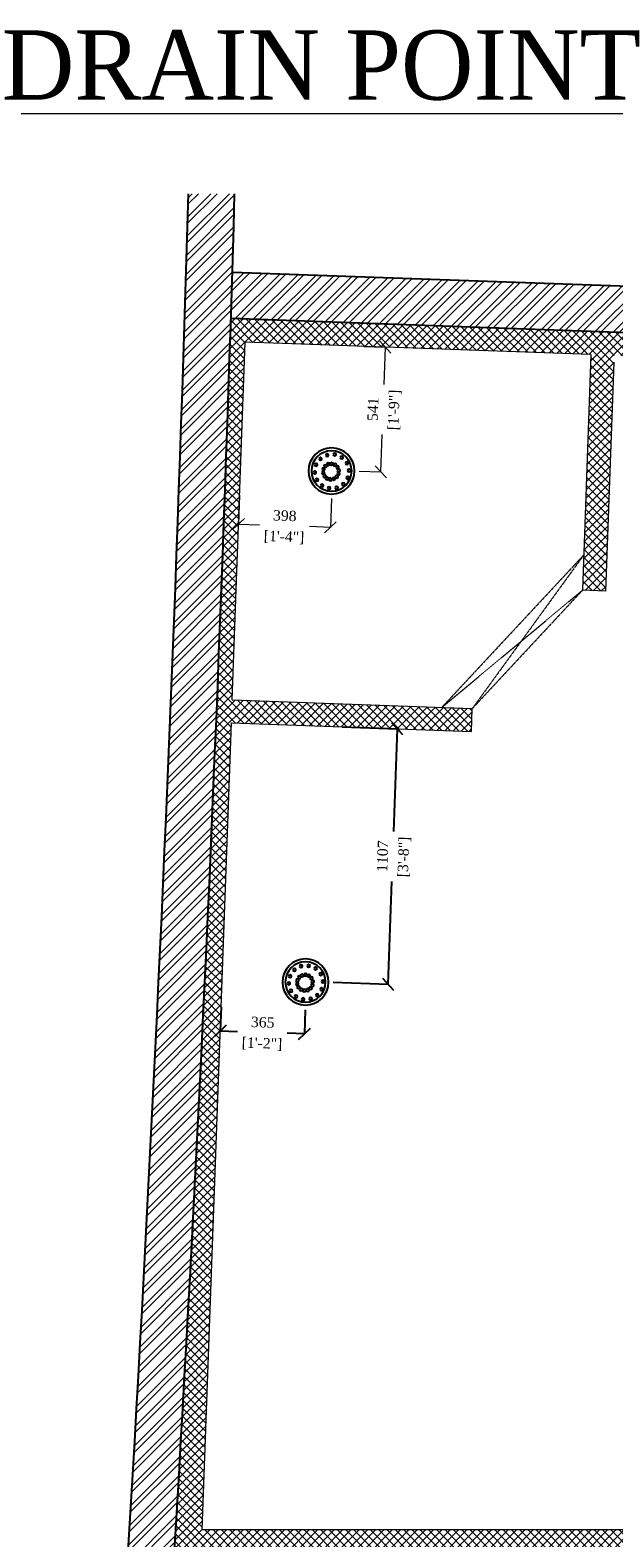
# Model space of a CAD drawing. Header units: millimetres. Extents: x 256680 to 410391, y -77299 to -22623.
# Tile 195 of 241: x 382649 to 385179, y -61474 to -54943. Entities that reach past the tile are written whole.
import ezdxf

# ---------------------------------------------------------------- set-up
doc = ezdxf.new("R2010")
doc.units = ezdxf.units.MM
doc.header["$LTSCALE"] = 2.5
doc.linetypes.add('( Hidden )', pattern=[0.375, 0.25, -0.125])
for name, color, linetype, lineweight in [('CKD Equipments', 252, 'Continuous', 0), ('ELEVATION 1', 143, 'Continuous', 18), ('HATCH LIGHT', 250, 'Continuous', 0), ('ROOM TEXT', 7, 'Continuous', 5), ('WALL', 132, 'Continuous', 25)]:
    doc.layers.add(name, color=color, linetype=linetype, lineweight=lineweight)
doc.layers.add('CKD Plumbing', color=6, linetype='Continuous')
doc.styles.add('CKD_Dimension Text', font='BOOKOSI.TTF')
doc.dimstyles.new('CKD-Dimensions', dxfattribs={"dimtxt": 45, "dimasz": 50, "dimexe": 0, "dimexo": 20, "dimgap": 20, "dimtad": 0, "dimdec": 0, "dimzin": 4, "dimdsep": 46, "dimtxsty": 'CKD_Dimension Text', "dimblk": 'OBLIQUE', "dimcen": 12, "dimclrd": 150, "dimclre": 150, "dimclrt": 7, "dimadec": 0, "dimazin": 2, "dimtfac": 1, "dimtdec": 0, "dimtofl": 0, "dimtmove": 1, "dimatfit": 2, "dimfxl": 1, "dimtfillclr": 7, "dimtolj": 1, "dimtzin": 0, "dimlwd": -1, "dimlwe": -1, "dimarcsym": 0})

# ---------------------------------------------------------------- blocks, each defined once
blk = doc.blocks.new('100 DNT')
at = {"layer": 'CKD Plumbing'}
for centre, radius in [((-0.1292388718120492, -4.683218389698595), 101.6), ((-0.1292388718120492, -4.683218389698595), 88.89999999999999), ((-14.03453320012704, 67.29299541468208), 6.35), ((19.38060604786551, 65.32915967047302), 6.35), ((-76.71216321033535, -2.476868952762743), 6.35), ((-67.361996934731, 29.66348842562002), 6.35), ((-44.99260977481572, 54.56406472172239), 6.35), ((-31.81226021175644, -2.476868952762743), 6.35), ((-31.81226021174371, -2.476868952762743), 6.35), ((-31.8122602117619, -2.476868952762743), 6.35), ((-31.81226021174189, -2.476868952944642), 6.35), ((-31.81226021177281, -2.476868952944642), 6.35), ((-31.81226021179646, -2.476868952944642), 6.35), ((-31.8122602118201, -2.476868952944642), 6.35), ((-31.81226021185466, -2.476868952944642), 6.35), ((-31.81226021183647, -2.476868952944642), 6.35), ((-31.81226021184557, -2.476868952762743), 6.35), ((-31.81226021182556, -2.476868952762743), 6.35), ((-31.8122602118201, -2.476868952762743), 6.35), ((-31.81226021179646, -2.476868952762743), 6.35), ((-31.81226021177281, -2.476868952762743), 6.35), ((-31.8122602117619, -2.476868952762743), 6.35), ((-31.8122602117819, -2.476868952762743), 6.35), ((-31.81226021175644, -2.476868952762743), 6.35), ((-31.81226021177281, -2.476868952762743), 6.35), ((-31.81226021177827, -2.476868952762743), 6.35), ((-31.81226021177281, -2.476868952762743), 6.35), ((-31.812260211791, -2.476868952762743), 6.35), ((-31.81226021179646, -2.476868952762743), 6.35), ((-31.81226021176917, -2.476868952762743), 6.35), ((-31.81226021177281, -2.476868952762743), 6.35), ((-31.81226021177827, -2.476868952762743), 6.35), ((-31.81226021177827, -2.476868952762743), 6.35), ((-31.81226021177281, -2.476868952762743), 6.35), ((-26.26395801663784, 11.87497228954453), 6.35), ((-15.03807992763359, 22.39821634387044), 6.35), ((-0.3580487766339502, 27.00860566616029), 6.35), ((14.86857522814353, 24.79299610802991), 6.35), ((27.62597246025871, 16.19021631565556), 6.35), ((35.38738393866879, 2.90415233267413), 6.35), ((48.63452983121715, 49.06151924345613), 6.35), ((67.93313976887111, 21.71207982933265), 6.35), ((-71.19119349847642, -35.49121545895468), 6.35), ((-51.89258356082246, -62.84065487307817), 6.35), ((-30.58407721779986, -17.81474921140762), 6.35), ((-22.82266573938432, -31.10081319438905), 6.35), ((-10.06526850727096, -39.70359298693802), 6.35), ((5.161355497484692, -41.91920254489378), 6.35), ((19.84138664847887, -37.30881322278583), 6.35), ((31.06726473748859, -26.78556916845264), 6.35), ((36.61556693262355, -12.43372792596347), 6.35), ((41.73455604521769, -68.34320035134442), 6.35), ((64.1039432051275, -43.44262405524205), 6.35), ((73.45410948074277, -11.30226667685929), 6.35), ((-22.63865977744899, -79.10829530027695), 6.35), ((10.77647947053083, -81.07213104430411), 6.35)]:
    blk.add_circle(centre, radius, dxfattribs=at)
blk = doc.blocks.new('100DNT')
at = {"layer": 'CKD Plumbing'}
blk.add_blockref('100 DNT', (0.1292388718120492, 4.683218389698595), dxfattribs=at)
blk = doc.blocks.new('_Oblique')
at = {"color": 0, "linetype": 'ByBlock', "lineweight": -2}
blk.add_line((-0.5, -0.5), (0.5, 0.5), dxfattribs=at)
blk = doc.blocks.new('*D897')
at = {"layer": 'CKD Equipments', "color": 150}
for p, q in [((384095.0268377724, -56313.02438662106), (384188.6095555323, -56316.39836021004)), ((384188.6095555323, -56316.39836021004), (384182.7616711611, -56478.59907049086)), ((384169.1278256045, -56856.75624542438), (384174.9757099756, -56694.55553514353)), ((384075.5451078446, -56853.3822718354), (384169.1278256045, -56856.75624542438))]:
    blk.add_line(p, q, dxfattribs=at)
at = {"layer": 'Defpoints', "color": 0}
for p in [(384075.0398235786, -56312.30378713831), (384188.6095555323, -56316.39836021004), (384055.5580936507, -56852.66167235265)]:
    blk.add_point(p, dxfattribs=at)
at = {"layer": 'CKD Equipments', "color": 150, "linetype": 'ByBlock', "xscale": 50, "yscale": 50, "zscale": 50}
for p, rotation in [((384188.6095555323, -56316.39836021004), 87.93518763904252), ((384169.1278256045, -56856.75624542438), 267.9351876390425)]:
    blk.add_blockref('_Oblique', p, dxfattribs=dict(at, rotation=rotation))
at = {"layer": 'CKD Equipments', "color": 7, "char_height": 45, "attachment_point": 5, "rotation": 87.93518763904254, "style": 'CKD_Dimension Text'}
for s, insert in [('\\A1;541', (384135.3002233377, -56585.00651217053)), ('\\A1;[1\'-9"]', (384229.9484066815, -56588.41889939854))]:
    blk.add_mtext(s, dxfattribs=dict(at, insert=insert))
blk = doc.blocks.new('*D898')
at = {"layer": 'CKD Equipments', "color": 150}
for p, q in [((383557.1647123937, -56958.19141574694), (383552.680821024, -57082.45903692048)), ((383954.9413699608, -56972.54420777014), (383950.4574785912, -57096.81182894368)), ((383552.680821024, -57082.45903692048), (383643.5910308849, -57085.73930817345)), ((383950.4574785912, -57096.81182894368), (383859.5472687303, -57093.53155769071))]:
    blk.add_line(p, q, dxfattribs=at)
at = {"layer": 'Defpoints', "color": 0}
for p in [(383557.8858938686, -56938.20442254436), (383955.6625514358, -56952.55721456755), (383552.680821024, -57082.45903692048)]:
    blk.add_point(p, dxfattribs=at)
at = {"layer": 'CKD Equipments', "color": 150, "linetype": 'ByBlock', "xscale": 50, "yscale": 50, "zscale": 50}
for p, rotation in [((383552.680821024, -57082.45903692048), 177.9335192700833), ((383950.4574785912, -57096.81182894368), 357.9335192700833)]:
    blk.add_blockref('_Oblique', p, dxfattribs=dict(at, rotation=rotation))
at = {"layer": 'CKD Equipments', "color": 7, "char_height": 45, "attachment_point": 5, "rotation": 357.9335192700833, "style": 'CKD_Dimension Text'}
for s, insert in [('\\A1;398', (383753.1295771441, -57046.38938231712)), ('\\A1;[1\'-4"]', (383749.7260658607, -57140.715095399))]:
    blk.add_mtext(s, dxfattribs=dict(at, insert=insert))
blk = doc.blocks.new('*D964')
at = {"color": 150}
for p, q in [((384002.390723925, -57961.2182629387), (384240.442241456, -57969.80082553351)), ((384240.442241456, -57969.80082553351), (384224.4008199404, -58414.73608734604)), ((384200.5734372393, -59075.62781381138), (384216.614858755, -58630.69255199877)), ((383962.5219197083, -59067.04525121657), (384200.5734372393, -59075.62781381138))]:
    blk.add_line(p, q, dxfattribs=at)
at = {"layer": 'Defpoints', "color": 0}
for p in [(383982.4037097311, -57960.49766345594), (384240.442241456, -57969.80082553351), (383942.5349055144, -59066.32465173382)]:
    blk.add_point(p, dxfattribs=at)
at = {"color": 150, "linetype": 'ByBlock', "xscale": 50, "yscale": 50, "zscale": 50}
for p, rotation in [((384240.442241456, -57969.80082553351), 87.93518763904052), ((384200.5734372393, -59075.62781381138), 267.9351876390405)]:
    blk.add_blockref('_Oblique', p, dxfattribs=dict(at, rotation=rotation))
at = {"color": 7, "char_height": 45, "attachment_point": 5, "rotation": 87.9351876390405, "style": 'CKD_Dimension Text'}
for s, insert in [('\\A1;[3\'-8"]', (384271.5875554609, -58524.55591625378)), ('\\A1;1107', (384176.939372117, -58521.14352902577))]:
    blk.add_mtext(s, dxfattribs=dict(at, insert=insert))
blk = doc.blocks.new('*D965')
at = {"color": 150}
for p, q in [((383477.2853470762, -59173.06093982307), (383473.5153848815, -59277.62705414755)), ((383841.9187638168, -59186.20720814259), (383838.148801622, -59290.77332246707)), ((383473.5153848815, -59277.62705414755), (383547.8538609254, -59280.30720771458)), ((383838.148801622, -59290.77332246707), (383763.8103255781, -59288.09316890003))]:
    blk.add_line(p, q, dxfattribs=at)
at = {"layer": 'Defpoints', "color": 0}
for p in [(383478.005946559, -59153.07392562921), (383842.6393632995, -59166.22019394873), (383473.5153848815, -59277.62705414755)]:
    blk.add_point(p, dxfattribs=at)
at = {"color": 150, "linetype": 'ByBlock', "xscale": 50, "yscale": 50, "zscale": 50}
for p, rotation in [((383473.5153848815, -59277.62705414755), 177.9351876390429), ((383838.148801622, -59290.77332246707), 357.9351876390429)]:
    blk.add_blockref('_Oblique', p, dxfattribs=dict(at, rotation=rotation))
at = {"color": 7, "char_height": 45, "attachment_point": 5, "rotation": 357.9351876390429, "style": 'CKD_Dimension Text'}
for s, insert in [('\\A1;365', (383657.4028838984, -59240.63172107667)), ('\\A1;[1\'-2"]', (383653.9904966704, -59335.27990442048))]:
    blk.add_mtext(s, dxfattribs=dict(at, insert=insert))

msp = doc.modelspace()

# ---------------------------------------------------------------- hatches: boundary and pattern name
at = {"layer": 'HATCH LIGHT', "true_color": 0x636466}
h = msp.add_hatch(dxfattribs=at)
h.set_pattern_fill('ANSI32', color=251, scale=6)
h.set_pattern_definition([(45, (318543.9897568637, -77219.6265561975), (-40.41115254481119, 40.41115254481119), []), (45, (318570.9305368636, -77219.6265561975), (-40.41115254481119, 40.41115254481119), [])])
h.paths.add_polyline_path([(395686.8304325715, -63084.5752813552), (395492.8859830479, -63133.41737896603), (395674.4287112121, -63854.29523720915), (383121.7788766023, -63854.1857157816, -0.0002631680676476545), (383107.2518414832, -64054.18558901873), (395931.0410305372, -64054.29747624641)])
h.paths.add_polyline_path([(383535.723854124, -55651.65605725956), (383335.6404247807, -55651.65605725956, -0.01197232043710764), (382854.4226804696, -64750.63262416), (383055.013045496, -64750.63262415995, 0.01195971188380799)])
h.paths.add_polyline_path([(383519.3491814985, -56192.20492185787), (393198.2912937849, -56541.16353128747, 0.003501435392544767), (393692.3623878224, -57295.24231051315), (393859.9866373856, -57186.12719683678), (393309.8762880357, -56345.05660541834), (383525.5838296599, -55992.29975958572, -0.0002624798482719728)])
h = msp.add_hatch(dxfattribs=at)
h.set_pattern_fill('ANSI37', color=251, scale=8)
h.set_pattern_definition([(45, (318543.9897568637, -77219.6265561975), (-17.96051224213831, 17.96051224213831), []), (135, (318543.9897568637, -77219.6265561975), (-17.96051224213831, -17.9605122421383), [])])
edge = h.paths.add_edge_path()
edge.add_line((386312.8896382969, -56292.92150657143), (383519.3491814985, -56192.20492185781))
edge.add_arc((193121.9933343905, -50154.03670622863), 190493.0775355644, 356.573536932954, 358.1835585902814, ccw=False)
edge.add_line((383274.5320635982, -61539.3168436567), (386123.7466190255, -61539.34170295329))
edge.add_line((386123.7466190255, -61539.34170295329), (386250.2514630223, -58030.29452639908))
edge.add_line((386250.2514630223, -58030.29452639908), (386150.3163920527, -58026.69152898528))
edge.add_line((386150.3163920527, -58026.69152898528), (386121.0634175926, -58838.12335137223))
edge.add_line((386121.0634175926, -58838.12335137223), (386121.0697151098, -58838.12357841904))
edge.add_line((386121.0697151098, -58838.12357841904), (386056.2157616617, -60636.95485586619))
edge.add_line((386056.2157616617, -60636.95485586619), (386027.2867782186, -61439.34086134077))
edge.add_line((386027.2867782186, -61439.34086134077), (383395.5791163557, -61439.31789978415))
edge.add_line((383395.5791163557, -61439.31789978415), (383521.6013279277, -57943.88417868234))
edge.add_line((383521.6013279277, -57943.88417868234), (384520.9520376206, -57979.91415282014))
edge.add_line((384520.9520376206, -57979.91415282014), (384562.3464993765, -57981.40656311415))
edge.add_line((384562.3464993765, -57981.40656311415), (384565.9494967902, -57881.47149214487))
edge.add_line((384565.9494967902, -57881.47149214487), (383525.2043253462, -57843.94910761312))
edge.add_line((383525.2043253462, -57843.94910761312), (383581.1125272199, -56294.49603702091))
edge.add_line((383581.1125272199, -56294.49603702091), (385080.138591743, -56348.54099822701))
edge.add_line((385080.138591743, -56348.54099822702), (385069.3295995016, -56648.34621113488))
edge.add_line((385069.3295995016, -56648.34621113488), (385045.9246388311, -57296.30482834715))
edge.add_line((385045.9246388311, -57296.30482834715), (385043.2827428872, -57369.46167076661))
edge.add_line((385043.2827428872, -57369.46167076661), (385143.2193642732, -57373.0667768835))
edge.add_line((385143.2193642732, -57373.0667768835), (385180.0203389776, -56352.14270676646))
edge.add_line((385180.0203389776, -56352.14270676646), (386209.3515699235, -56389.25358012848))
edge.add_line((386209.3515699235, -56389.25358012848), (386182.7433311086, -57127.27693471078))
edge.add_line((386182.7433311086, -57127.27693471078), (386282.6784020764, -57130.8799321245))
edge.add_line((386282.6784020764, -57130.8799321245), (386312.8896382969, -56292.92150657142))

# ---------------------------------------------------------------- linework, layer by layer
at = {"layer": 'ELEVATION 1'}
for p, q in [((383525.2043253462, -57843.94910761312), (383581.1125272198, -56294.49603702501)), ((385080.1385917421, -56348.54099822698), (385043.2827058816, -57369.46269583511)), ((385178.9487053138, -56381.82735641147), (385143.2194012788, -57373.065751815)), ((385143.2194012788, -57373.065751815), (385043.2827058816, -57369.46269583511)), ((383525.2043253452, -57843.94910761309), (384565.9494967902, -57881.47149214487)), ((384562.3464993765, -57981.40656311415), (384565.9494967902, -57881.47149214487)), ((383395.5791163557, -61439.31789978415), (383521.6013279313, -57943.88417858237)), ((383521.6013279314, -57943.88417858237), (384562.3464993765, -57981.40656311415)), ((386027.2867782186, -61439.34086134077), (383395.5791163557, -61439.31789978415))]:
    msp.add_line(p, q, dxfattribs=at)
msp.add_lwpolyline([(385080.1385917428, -56348.54099823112), (383581.1125272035, -56294.49603702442)], dxfattribs=at)
msp.add_lwpolyline([(383402.5559767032, -61247.05622428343), (383402.5559767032, -61247.05622428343)], close=True, dxfattribs=at)
at = {"layer": 'HATCH LIGHT', "linetype": '( Hidden )'}
for p, q in [((385048.7900511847, -57216.90718984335), (384433.6789318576, -57876.70269077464)), ((385048.7900511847, -57216.90718984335), (384565.9494967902, -57881.47149214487)), ((384433.6789318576, -57876.70269077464), (385043.2827058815, -57369.46269583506)), ((385043.2827058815, -57369.46269583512), (384565.9494967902, -57881.47149214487))]:
    msp.add_line(p, q, dxfattribs=at)
at = {"layer": 'WALL'}
msp.add_line((393309.8762880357, -56345.05660541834), (383526.5551763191, -55992.33477991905), dxfattribs=at)
at = {"layer": 'WALL', "flags": 128}
msp.add_lwpolyline([(393859.9866373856, -57186.12719683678), (393692.3623878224, -57295.24231051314, -0.003501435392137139), (393198.2912937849, -56541.16353128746), (383519.3491814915, -56192.20492185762)], format="xyb", dxfattribs=at)
at = {"layer": 'WALL'}
for radius, start, end in [(190293.077535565, 355.6007561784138, 358.3444788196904), (190493.077535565, 355.6053840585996, 358.3462138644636)]:
    msp.add_arc((193121.9933343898, -50154.03670622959), radius, start, end, dxfattribs=at)

# ---------------------------------------------------------------- block references
at = {"layer": 'CKD Plumbing', "xscale": -0.9832238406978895, "yscale": 0.9832238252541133, "zscale": 0.9832238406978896, "rotation": 359.9999999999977}
for p in [(383955.6625514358, -56852.66167235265), (383842.6393632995, -59066.32465173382)]:
    msp.add_blockref('100DNT', p, dxfattribs=at)

# ---------------------------------------------------------------- texts
at = {"layer": 'ROOM TEXT', "insert": (386846.3187360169, -55248.70153296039), "char_height": 300, "attachment_point": 9, "style": 'CKD_Dimension Text'}
msp.add_mtext_dynamic_manual_height_columns('\\A1;\\pxqc;{\\L\\fBookman Old Style|b0|i0|c0|p18;DRAIN POINT}', width=5872.800279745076, gutter_width=1.8, heights=[0], dxfattribs=at)

# ---------------------------------------------------------------- dimensions: what is measured, and where the dimension line sits
for p1, p2, distance, picture, middle in [((383942.5349055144, -59066.32465173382), (383982.4037097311, -57960.49766345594), -258.20618249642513, '*D964', (384220.5078393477, -58522.71431967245)), ((383842.6393632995, -59166.22019394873), (383478.005946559, -59153.07392562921), 124.63405220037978, '*D965', (383655.8320932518, -59284.20018830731))]:
    dim = msp.add_aligned_dim(p1=p1, p2=p2, distance=distance, dimstyle='CKD-Dimensions', override={"dimpost": '\\X'})
    dim.commit()
    dim.dimension.update_dxf_attribs({"geometry": picture, "text_midpoint": middle})
at = {"layer": 'CKD Equipments'}
for p1, p2, distance, picture, middle in [((384055.5580936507, -56852.66167235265), (384075.0398235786, -56312.30378713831), -113.64351958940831, '*D897', (384178.8686905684, -56586.57730281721)), ((383955.6625514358, -56952.55721456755), (383557.8858938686, -56938.20442254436), 144.348489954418, '*D898', (383751.5691498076, -57089.63543293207))]:
    dim = msp.add_aligned_dim(p1=p1, p2=p2, distance=distance, dimstyle='CKD-Dimensions', override={"dimpost": '\\X'}, dxfattribs=at)
    dim.commit()
    dim.dimension.update_dxf_attribs({"geometry": picture, "text_midpoint": middle})

doc.saveas('drawing.dxf')
